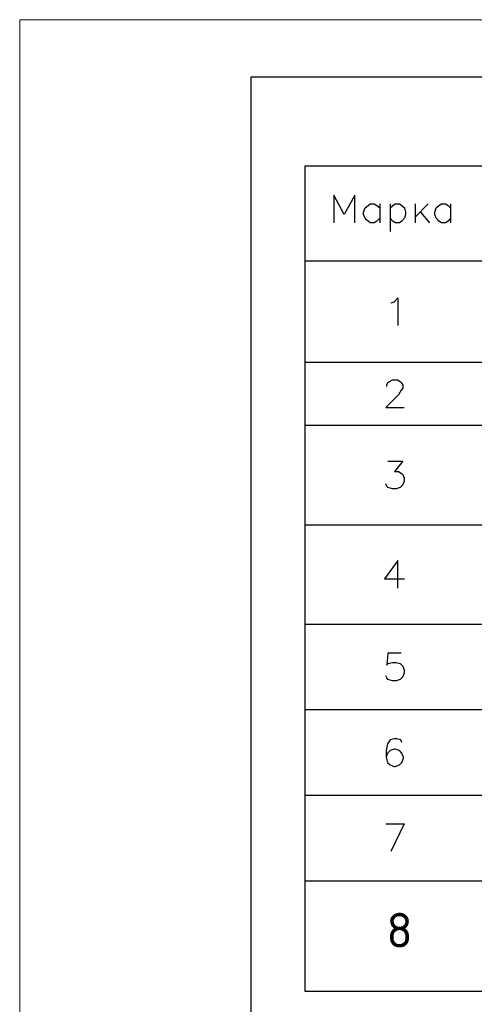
# Model space of a CAD drawing. Header units: millimetres. Extents: x -2765404 to 11272, y -239948 to 1313256.
# Tile 72 of 85: x -121539 to -117608, y -32550 to -24040. Entities that reach past the tile are written whole.
import ezdxf

# ---------------------------------------------------------------- set-up
doc = ezdxf.new("R2010")
doc.units = ezdxf.units.MM
for name, color, linetype in [('PDF _0', 7, 'Continuous'), ('PDF _Текст', 7, 'Continuous'), ('PDF _ЭМ', 7, 'Continuous')]:
    doc.layers.add(name, color=color, linetype=linetype)
doc.styles.add('PDF ISOCPEUR', font='isocpeur.ttf')

msp = doc.modelspace()

# ---------------------------------------------------------------- linework, layer by layer
at = {"layer": 'PDF _0', "lineweight": 25}
for p, q in [((-119071.7, -32438.1), (-119071.7, -25302.1)), ((-119071.7, -25302.1), (-106885.2, -25302.1)), ((-106885.2, -32438.1), (-119071.7, -32438.1))]:
    msp.add_line(p, q, dxfattribs=at)
for points in [[(-118641.4, -25794.5), (-118641.4, -25555.4), (-118732.3, -25722.8), (-118823.1, -25555.4), (-118823.1, -25794.5)], [(-118426.3, -25756.2), (-118450.2, -25780.1), (-118474.1, -25794.5), (-118507.6, -25794.5), (-118526.7, -25780.1), (-118541, -25770.6), (-118550.6, -25756.2), (-118564.9, -25722.8), (-118564.9, -25703.7), (-118550.6, -25665.4), (-118526.7, -25646.3), (-118507.6, -25631.9), (-118474.1, -25631.9), (-118450.2, -25646.3), (-118426.3, -25665.4)], [(-118426.3, -25631.9), (-118426.3, -25794.5)], [(-118335.4, -25631.9), (-118335.4, -25871)], [(-118335.4, -25665.4), (-118311.5, -25646.3), (-118292.4, -25631.9), (-118254.2, -25631.9), (-118235.1, -25646.3), (-118211.1, -25665.4), (-118201.6, -25703.7), (-118201.6, -25722.8), (-118211.1, -25756.2), (-118235.1, -25780.1), (-118254.2, -25794.5), (-118292.4, -25794.5), (-118311.5, -25780.1), (-118335.4, -25756.2)], [(-118120.3, -25631.9), (-118120.3, -25794.5)], [(-118005.6, -25631.9), (-118120.3, -25746.7)], [(-117814.3, -25756.2), (-117833.5, -25780.1), (-117857.4, -25794.5), (-117890.8, -25794.5), (-117914.7, -25780.1), (-117924.3, -25770.6), (-117938.6, -25756.2), (-117948.2, -25722.8), (-117948.2, -25703.7), (-117938.6, -25665.4), (-117914.7, -25646.3), (-117890.8, -25631.9), (-117857.4, -25631.9), (-117833.5, -25646.3), (-117814.3, -25665.4)], [(-117814.3, -25631.9), (-117814.3, -25794.5)], [(-118072.5, -25703.7), (-117996, -25794.5)], [(-119071.7, -26124.4), (-106885.2, -26124.4)], [(-118325.9, -26487.7), (-118302, -26478.2), (-118268.5, -26444.7), (-118268.5, -26683.7)], [(-119071.7, -26999.3), (-106885.2, -26999.3)], [(-118364.1, -27209.6), (-118364.1, -27200.1), (-118354.6, -27176.2), (-118340.2, -27166.6), (-118316.3, -27152.3), (-118273.3, -27152.3), (-118249.4, -27166.6), (-118239.8, -27176.2), (-118225.5, -27200.1), (-118225.5, -27224), (-118239.8, -27243.1), (-118263.7, -27281.3), (-118373.7, -27391.3), (-118215.9, -27391.3)], [(-119071.7, -27544.3), (-106885.2, -27544.3)], [(-119071.7, -27544.3), (-106885.2, -27544.3)], [(-118354.6, -27855), (-118225.5, -27855), (-118297.2, -27945.9), (-118263.7, -27945.9), (-118239.8, -27960.2), (-118225.5, -27969.8), (-118215.9, -28003.3), (-118215.9, -28027.2), (-118225.5, -28060.6), (-118249.4, -28084.5), (-118282.9, -28094.1), (-118316.3, -28094.1), (-118354.6, -28084.5), (-118364.1, -28075), (-118373.7, -28051.1)], [(-119071.7, -28404.9), (-106885.2, -28404.9)], [(-118268.5, -28954.7), (-118268.5, -28715.6), (-118383.3, -28873.4), (-118211.1, -28873.4)], [(-119071.7, -29265.4), (-106885.2, -29265.4)], [(-118239.8, -29514), (-118354.6, -29514), (-118364.1, -29619.2), (-118354.6, -29604.9), (-118316.3, -29595.3), (-118282.9, -29595.3), (-118249.4, -29604.9), (-118225.5, -29628.8), (-118215.9, -29662.2), (-118215.9, -29686.1), (-118225.5, -29719.6), (-118249.4, -29743.5), (-118282.9, -29753.1), (-118316.3, -29753.1), (-118354.6, -29743.5), (-118364.1, -29729.2), (-118373.7, -29710)], [(-119071.7, -30001.7), (-106885.2, -30001.7)], [(-118235.1, -30288.5), (-118244.6, -30264.6), (-118278.1, -30255), (-118302, -30255), (-118335.4, -30264.6), (-118359.4, -30298.1), (-118368.9, -30355.4), (-118368.9, -30412.8), (-118359.4, -30460.6), (-118335.4, -30479.8), (-118302, -30494.1), (-118292.4, -30494.1), (-118254.2, -30479.8), (-118235.1, -30460.6), (-118220.7, -30422.4), (-118220.7, -30412.8), (-118235.1, -30379.4), (-118254.2, -30355.4), (-118292.4, -30345.9), (-118302, -30345.9), (-118335.4, -30355.4), (-118359.4, -30379.4), (-118368.9, -30412.8)], [(-119071.7, -30742.7), (-106885.2, -30742.7)], [(-118373.7, -30991.3), (-118215.9, -30991.3), (-118330.7, -31230.3)], [(-119071.7, -31483.7), (-106885.2, -31483.7)]]:
    msp.add_lwpolyline(points, dxfattribs=at)
at = {"layer": 'PDF _ЭМ', "lineweight": 20}
msp.add_lwpolyline([(-121538.6, -53733.9), (-121538.6, -24039.9), (-79543.4, -24039.9), (-79543.4, -53733.9), (-121538.6, -53733.9), (-121538.6, -24039.9)], dxfattribs=at)
at = {"layer": 'PDF _ЭМ', "lineweight": 30}
msp.add_lwpolyline([(-119540.2, -44736.3), (-120740.2, -44736.3), (-120740.2, -53236.7), (-119540.2, -53236.7), (-80040.6, -53236.7), (-80040.6, -24537.1), (-119540.2, -24537.1), (-119540.2, -53236.7)], dxfattribs=at)

# ---------------------------------------------------------------- texts
at = {"layer": 'PDF _Текст', "insert": (-118367.8, -32059.7), "char_height": 300, "attachment_point": 7, "style": 'PDF ISOCPEUR'}
msp.add_mtext('8', dxfattribs=at)

doc.saveas('drawing.dxf')
